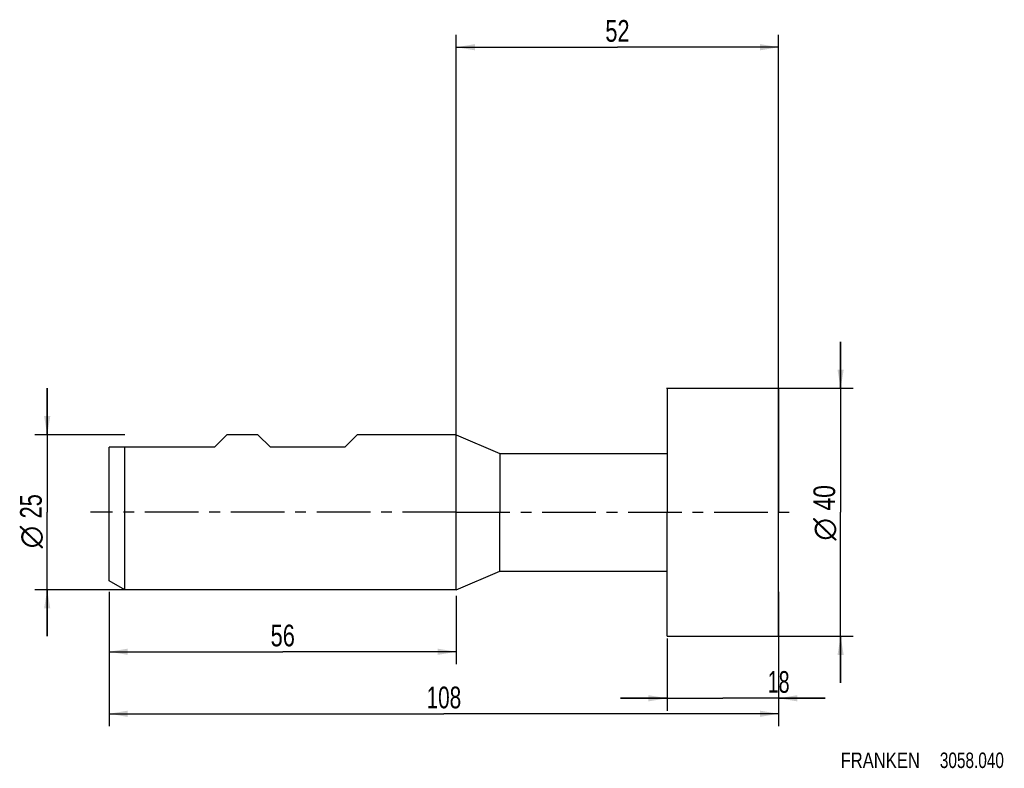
# Model space of a CAD drawing. Extents: x -70 to 88, y -41 to 79.
import ezdxf
from ezdxf.enums import TextEntityAlignment as Align

# ---------------------------------------------------------------- set-up
doc = ezdxf.new("R2010")
doc.units = 0
doc.header["$LTSCALE"] = 23.1
doc.linetypes.add('CENTER', pattern=[0.6, 0.375, -0.075, 0.075, -0.075])
doc.layers.get('0').update_dxf_attribs({"linetype": 'CONTINUOUS'})
for name, color, linetype in [('1', 4, 'CONTINUOUS'), ('2', 7, 'CONTINUOUS'), ('4', 2, 'CENTER'), ('SK1', 4, 'CONTINUOUS'), ('SK2', 7, 'CONTINUOUS'), ('SK4', 2, 'CENTER'), ('SK6', 5, 'CONTINUOUS')]:
    doc.layers.add(name, color=color, linetype=linetype)
doc.styles.get("Standard").update_dxf_attribs({"font": 'txt', "width": 0.8})
doc.styles.add('TEXTSTYLE_1', font='gdt', dxfattribs={"width": 0.8})
doc.dimstyles.new('DIMSTYLE_1', dxfattribs={"dimtxt": 3.5, "dimasz": 3, "dimexe": 2, "dimexo": 0, "dimgap": 0.875, "dimtad": 1, "dimdec": 3, "dimtxsty": 'STANDARD', "dimblk": '_FILLED', "dimblk1": '_FILLED', "dimblk2": '_FILLED', "dimcen": 0.09, "dimclrt": 5, "dimazin": 3, "dimtfac": 1, "dimtdec": 3, "dimtofl": 0, "dimtmove": 0, "dimatfit": 3, "dimtolj": 1})
doc.dimstyles.new('DIMSTYLE_2', dxfattribs={"dimtxt": 3.5, "dimasz": 3, "dimexe": 2, "dimexo": 0, "dimgap": 0.875, "dimtad": 1, "dimdec": 3, "dimtxsty": 'STANDARD', "dimblk": '_FILLED', "dimblk1": '_FILLED', "dimblk2": '_FILLED', "dimcen": 0.09, "dimclrt": 5, "dimazin": 3, "dimtp": 0.3, "dimtm": 0.3, "dimtfac": 1, "dimtdec": 3, "dimtofl": 0, "dimtmove": 0, "dimatfit": 3, "dimtolj": 1})
doc.dimstyles.new('DIMSTYLE_3', dxfattribs={"dimtxt": 3.5, "dimasz": 3, "dimexe": 2, "dimexo": 0, "dimgap": 0.875, "dimtad": 1, "dimdec": 3, "dimtxsty": 'STANDARD', "dimblk": '_FILLED', "dimblk1": '_FILLED', "dimblk2": '_FILLED', "dimcen": 0.09, "dimclrt": 5, "dimazin": 3, "dimtp": 0.2, "dimtm": 0.2, "dimtfac": 1, "dimtdec": 3, "dimtofl": 0, "dimtmove": 0, "dimatfit": 3, "dimtolj": 1})

# ---------------------------------------------------------------- blocks, each defined once
blk = doc.blocks.new('_FILLED')
at = {"color": 0, "linetype": 'BYBLOCK'}
blk.add_solid([(0, 0), (-1, 0.167), (-1, -0.167)], dxfattribs=at)
blk = doc.blocks.new('*D0')
at = {"layer": '2', "color": 7, "linetype": 'CONTINUOUS'}
for p, q in [((34, -20.38), (34, -32)), ((52, -20.38), (52, -23.87)), ((34, -30), (26.5, -30)), ((26.5, -30), (43, -30)), ((59.5, -30), (43, -30)), ((52, -30), (59.5, -30)), ((52, -30.87), (52, -32))]:
    blk.add_line(p, q, dxfattribs=at)
at = {"layer": '2', "color": 7, "linetype": 'CONTINUOUS', "xscale": 3, "yscale": 3, "zscale": 3}
blk.add_blockref('_FILLED', (34, -30), dxfattribs=at)
at = {"layer": '2', "color": 7, "linetype": 'CONTINUOUS', "xscale": 3, "yscale": 3, "zscale": 3, "rotation": 180}
blk.add_blockref('_FILLED', (52, -30), dxfattribs=at)
at = {"layer": '2', "color": 7, "linetype": 'CONTINUOUS', "width": 0.678571}
blk.add_text('18', height=3.5, dxfattribs=at).set_placement((52, -29.12), align=Align.CENTER)
blk = doc.blocks.new('*D1')
at = {"layer": '2', "color": 7, "linetype": 'CONTINUOUS'}
for p, q in [((62, 20), (62, 27.5)), ((62, 27.5), (62, 0)), ((33.92, 20), (64, 20)), ((62, -27.5), (62, 0)), ((34.01, -20), (64, -20)), ((62, -20), (62, -27.5))]:
    blk.add_line(p, q, dxfattribs=at)
at = {"layer": '2', "color": 7, "linetype": 'CONTINUOUS', "xscale": 3, "yscale": 3, "zscale": 3}
for p, rotation in [((62, 20), 270), ((62, -20), 90)]:
    blk.add_blockref('_FILLED', p, dxfattribs=dict(at, rotation=rotation))
at = {"layer": '2', "color": 7, "linetype": 'CONTINUOUS', "width": 0.785714}
blk.add_text('40', height=3.5, rotation=90, dxfattribs=at).set_placement((61.12, 2.33), align=Align.CENTER)
at = {"layer": '2', "color": 7, "linetype": 'CONTINUOUS', "style": 'TEXTSTYLE_1'}
blk.add_text('n', height=3.5, rotation=90, dxfattribs=at).set_placement((61.12, -2.75), align=Align.CENTER)
blk = doc.blocks.new('*D2')
at = {"layer": '2', "color": 7, "linetype": 'CONTINUOUS'}
for p, q in [((0, -12.5), (0, 77)), ((52, -8.62), (52, 77)), ((0, 75), (26, 75)), ((52, 75), (26, 75))]:
    blk.add_line(p, q, dxfattribs=at)
at = {"layer": '2', "color": 7, "linetype": 'CONTINUOUS', "xscale": 3, "yscale": 3, "zscale": 3, "rotation": 180}
blk.add_blockref('_FILLED', (0, 75), dxfattribs=at)
at = {"layer": '2', "color": 7, "linetype": 'CONTINUOUS', "xscale": 3, "yscale": 3, "zscale": 3}
blk.add_blockref('_FILLED', (52, 75), dxfattribs=at)
at = {"layer": '2', "color": 7, "linetype": 'CONTINUOUS', "width": 0.75}
blk.add_text('52', height=3.5, dxfattribs=at).set_placement((26, 75.88), align=Align.CENTER)
blk = doc.blocks.new('*D3')
at = {"layer": 'SK2', "color": 7, "linetype": 'CONTINUOUS'}
for p, q in [((-56, -12.83), (-56, -34.5)), ((52, -12.83), (52, -34.5)), ((-56, -32.5), (-2, -32.5)), ((52, -32.5), (-2, -32.5))]:
    blk.add_line(p, q, dxfattribs=at)
at = {"layer": 'SK2', "color": 7, "linetype": 'CONTINUOUS', "xscale": 3, "yscale": 3, "zscale": 3, "rotation": 180}
blk.add_blockref('_FILLED', (-56, -32.5), dxfattribs=at)
at = {"layer": 'SK2', "color": 7, "linetype": 'CONTINUOUS', "xscale": 3, "yscale": 3, "zscale": 3}
blk.add_blockref('_FILLED', (52, -32.5), dxfattribs=at)
at = {"layer": 'SK2', "color": 7, "linetype": 'CONTINUOUS', "width": 0.714286}
blk.add_text('108', height=3.5, dxfattribs=at).set_placement((-2, -31.62), align=Align.CENTER)
blk = doc.blocks.new('*D4')
at = {"layer": 'SK2', "color": 7, "linetype": 'CONTINUOUS'}
for p, q in [((-66, 12.5), (-66, 20)), ((-66, 20), (-66, 0)), ((-53.5, 12.5), (-68, 12.5)), ((-66, -20), (-66, 0)), ((-53.5, -12.5), (-68, -12.5)), ((-66, -12.5), (-66, -20))]:
    blk.add_line(p, q, dxfattribs=at)
at = {"layer": 'SK2', "color": 7, "linetype": 'CONTINUOUS', "xscale": 3, "yscale": 3, "zscale": 3}
for p, rotation in [((-66, 12.5), 270), ((-66, -12.5), 90)]:
    blk.add_blockref('_FILLED', p, dxfattribs=dict(at, rotation=rotation))
at = {"layer": 'SK2', "color": 7, "linetype": 'CONTINUOUS', "width": 0.75}
blk.add_text('25', height=3.5, rotation=90, dxfattribs=at).set_placement((-66.88, 0.96), align=Align.CENTER)
at = {"layer": 'SK2', "color": 7, "linetype": 'CONTINUOUS', "style": 'TEXTSTYLE_1'}
blk.add_text('n', height=3.5, rotation=90, dxfattribs=at).set_placement((-66.88, -4), align=Align.CENTER)
blk = doc.blocks.new('*D5')
at = {"layer": 'SK2', "color": 7, "linetype": 'CONTINUOUS'}
for p, q in [((-56, -13.5), (-56, -24.5)), ((0, -13.5), (0, -24.5)), ((-56, -22.5), (-28, -22.5)), ((0, -22.5), (-28, -22.5))]:
    blk.add_line(p, q, dxfattribs=at)
at = {"layer": 'SK2', "color": 7, "linetype": 'CONTINUOUS', "xscale": 3, "yscale": 3, "zscale": 3, "rotation": 180}
blk.add_blockref('_FILLED', (-56, -22.5), dxfattribs=at)
at = {"layer": 'SK2', "color": 7, "linetype": 'CONTINUOUS', "xscale": 3, "yscale": 3, "zscale": 3}
blk.add_blockref('_FILLED', (0, -22.5), dxfattribs=at)
at = {"layer": 'SK2', "color": 7, "linetype": 'CONTINUOUS', "width": 0.75}
blk.add_text('56', height=3.5, dxfattribs=at).set_placement((-28, -21.625), align=Align.CENTER)

msp = doc.modelspace()

# ---------------------------------------------------------------- linework, layer by layer
at = {"layer": '1', "color": 4, "linetype": 'CONTINUOUS'}
for p, q in [((34, 20), (52, 20)), ((34, 20), (34, 9.5)), ((52, 20), (52, 0)), ((0, 12.5), (7, 9.5)), ((0, 0), (0, 12.5)), ((7, 9.5), (34, 9.5)), ((7, 9.5), (7, 0)), ((34, 9.5), (34, 0)), ((0, -12.5), (0, 0)), ((7, -9.5), (7, 0)), ((34, -9.5), (34, 0)), ((52, -20), (52, 0)), ((0, -12.5), (7, -9.5)), ((7, -9.5), (34, -9.5)), ((34, -20), (34, -9.5)), ((34, -20), (52, -20))]:
    msp.add_line(p, q, dxfattribs=at)
at = {"layer": '4', "color": 2, "linetype": 'CENTER'}
for q in [(-3, 0), (55, 0)]:
    msp.add_line((0, 0), q, dxfattribs=at)
at = {"layer": 'SK1', "color": 4, "linetype": 'CONTINUOUS'}
for p, q in [((-39, 10.5), (-37, 12.5)), ((-32, 12.5), (-37, 12.5)), ((-30, 10.5), (-32, 12.5)), ((-18, 10.5), (-16, 12.5)), ((0, 12.5), (-16, 12.5)), ((-56, -11.0566), (-56, 10.5)), ((-53.5, 10.5), (-56, 10.5)), ((-39, 10.5), (-53.5, 10.5)), ((-53.5, -12.5), (-53.5, 10.5)), ((-18, 10.5), (-30, 10.5)), ((-53.5, -12.5), (-56, -11.0566)), ((0, -12.5), (-53.5, -12.5))]:
    msp.add_line(p, q, dxfattribs=at)
at = {"layer": 'SK4', "color": 2, "linetype": 'CENTER'}
for q in [(-59, 0), (3, 0)]:
    msp.add_line((0, 0), q, dxfattribs=at)

# ---------------------------------------------------------------- texts
at = {"layer": 'SK6', "color": 5, "linetype": 'CONTINUOUS'}
for s, width, p in [('FRANKEN ', 0.800595, (62, -41.2493)), ('3058.040', 0.741071, (78.0119, -41.2493))]:
    msp.add_text(s, height=2.5, dxfattribs=dict(at, width=width)).set_placement(p)

# ---------------------------------------------------------------- dimensions: what is measured, and where the dimension line sits
at = {"layer": '2', "color": 2, "linetype": 'CONTINUOUS'}
for base, p1, p2, dimstyle, picture, middle in [((52, 75), (0, -12.5), (52, -8.6235), 'DIMSTYLE_2', '*D2', (25.5, 75)), ((52, -29.9993), (34, -20.3844), (52, -20.3844), 'DIMSTYLE_1', '*D0', (51.5, -29.9993))]:
    dim = msp.add_linear_dim(base=base, p1=p1, p2=p2, dimstyle=dimstyle, dxfattribs=at)
    dim.commit()
    dim.dimension.update_dxf_attribs({"geometry": picture, "text_midpoint": middle, "dimtype": 160})
dim = msp.add_linear_dim(base=(62, -20), p1=(33.9182, 20), p2=(34.013, -20), angle=270, text='%%c<>', dimstyle='DIMSTYLE_1', dxfattribs=at)
dim.commit()
dim.dimension.update_dxf_attribs({"geometry": '*D1', "text_midpoint": (62, 0), "dimtype": 160})
at = {"layer": 'SK2', "color": 2, "linetype": 'CONTINUOUS'}
dim = msp.add_linear_dim(base=(-66, -12.5), p1=(-53.5, 12.5), p2=(-53.5, -12.5), angle=270, text='%%c<> ', dimstyle='DIMSTYLE_3', dxfattribs=at)
dim.commit()
dim.dimension.update_dxf_attribs({"geometry": '*D4', "text_midpoint": (-66, -1.375), "dimtype": 160})
for base, p1, p2, dimstyle, picture, middle in [((52, -32.5), (-56, -12.8311), (52, -12.8311), 'DIMSTYLE_1', '*D3', (-2.5, -32.5)), ((0, -22.5), (-56, -13.5), (0, -13.5), 'DIMSTYLE_2', '*D5', (-28.5, -22.5))]:
    dim = msp.add_linear_dim(base=base, p1=p1, p2=p2, dimstyle=dimstyle, dxfattribs=at)
    dim.commit()
    dim.dimension.update_dxf_attribs({"geometry": picture, "text_midpoint": middle, "dimtype": 160})

doc.saveas('drawing.dxf')
